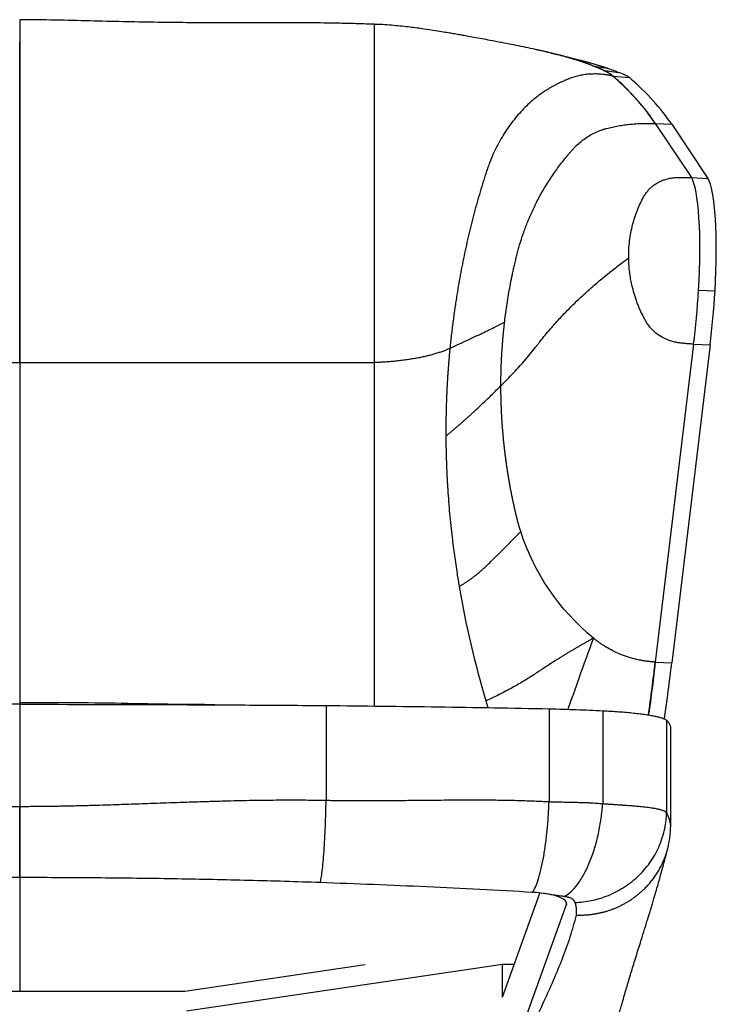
# Model space of a CAD drawing. Header units: millimetres. Extents: x 8 to 414, y 7 to 290.
# Tile 4 of 13: x 138 to 171, y 115 to 162. Entities that reach past the tile are written whole.
import ezdxf

# ---------------------------------------------------------------- set-up
doc = ezdxf.new("R2010")
doc.units = ezdxf.units.MM

msp = doc.modelspace()

# ---------------------------------------------------------------- linework, layer by layer
at = {"color": 7, "linetype": 'Continuous', "lineweight": 25}
for p, q in [((164.79, 160.507), (163.878, 160.74)), ((165.404, 160.251), (166.088, 160.13)), ((165.904, 160.04), (166.613, 159.932)), ((166.382, 159.747), (167.155, 159.687)), ((168.401, 157.475), (170.13, 154.88)), ((168.401, 157.475), (169.191, 157.439)), ((169.191, 157.439), (170.92, 154.844)), ((170.13, 154.88), (170.92, 154.844)), ((170.476, 149.485), (171.266, 149.448)), ((170.24, 146.889), (168.401, 131.631)), ((171.03, 146.852), (169.191, 131.594)), ((170.24, 146.889), (171.03, 146.852)), ((168.401, 131.631), (169.191, 131.594)), ((137.904, 129.603), (137.904, 124.705)), ((152.604, 129.544), (152.604, 124.998)), ((160.27, 129.767), (160.369, 129.444)), ((163.304, 129.387), (163.304, 124.933)), ((165.875, 129.297), (165.875, 124.836)), ((168.939, 128.838), (168.939, 124.403)), ((169.126, 128.53), (169.129, 123.717)), ((137.904, 121.269), (137.904, 115.834)), ((161.065, 115.541), (162.867, 120.543)), ((160.604, 110.195), (164.135, 119.997)), ((145.827, 115.834), (154.486, 117.117)), ((161.065, 117.117), (145.904, 114.87)), ((161.633, 117.117), (161.065, 117.117)), ((161.065, 115.541), (161.065, 117.117)), ((129.98, 115.834), (145.827, 115.834))]:
    msp.add_line(p, q, dxfattribs=at)
at = {"color": 8, "linetype": 'Continuous', "lineweight": 25}
for p, q in [((165.404, 160.251), (165.404, 160.251)), ((164.115, 120.14), (164.135, 119.997))]:
    msp.add_line(p, q, dxfattribs=at)
at = {"color": 7, "linetype": 'Continuous', "lineweight": 25, "flags": 128}
msp.add_lwpolyline([(164.135, 119.997), (164.144, 120.061), (164.124, 120.124), (164.077, 120.186), (164.002, 120.247), (163.9, 120.304), (163.774, 120.358), (163.625, 120.408), (163.454, 120.452)], dxfattribs=at)
at = {"color": 7, "linetype": 'Continuous', "lineweight": 25}
for centre, major_axis, ratio, start_param, end_param in [((152.176, 158.15), (16, 0), 0.237717, 0.835943, 0.854504), ((153.852, 158.591), (13.5, 0), 0.237717, 0.543965, 0.835943), ((153.852, 158.591), (14.3, 0), 0.208061, 0.543965, 0.700715), ((151.713, 158.283), (16, 0), 0.237717, 0.480177, 0.543965), ((160.582, 159.381), (6, 0), 0.237717, 0.259399, 0.480177), ((151.713, 158.283), (16.8, 0), 0.212474, 0.480177, 0.543965), ((74.077, 153.924), (95.5, 0), 0.237717, 0.15708, 0.259399), ((160.582, 159.381), (6.8, 0), 0.175353, 0.259399, 0.480177), ((74.077, 153.924), (96.3, 0), 0.233313, 0.15708, 0.259399), ((169.746, 149.99), (0.237, 5), 0.151132, 4.618397, 6.080908), ((170.536, 149.953), (0.237, 5), 0.151132, 4.618397, 6.080908), ((169.4, 150.229), (0.349, 7.366), 0.151132, 4.248943, 4.618397), ((170.191, 150.192), (0.349, 7.366), 0.151132, 4.248943, 4.618397), ((74.077, 151.26), (0, 125.479), 0.761083, 4.534781, 4.555309), ((74.077, 151.26), (0, 125.713), 0.766031, 4.533577, 4.555309)]:
    msp.add_ellipse(centre, major_axis=major_axis, ratio=ratio, start_param=start_param, end_param=end_param, dxfattribs=at)
for points, knots in [([(154.904, 162.238), (154.777, 162.242), (154.514, 162.252), (154.147, 162.263), (153.797, 162.273), (153.435, 162.281), (152.998, 162.291), (152.46, 162.299), (151.819, 162.306), (151.076, 162.311), (150.222, 162.313), (149.257, 162.313), (148.18, 162.31), (146.996, 162.309), (145.703, 162.316), (144.313, 162.332), (142.826, 162.359), (141.243, 162.4), (139.591, 162.446), (138.466, 162.454), (137.904, 162.459)], [0, 0, 0, 0, 0.022907, 0.047324, 0.066022, 0.0857, 0.111629, 0.143206, 0.18085, 0.224568, 0.274365, 0.331315, 0.39457, 0.46413, 0.539993, 0.622164, 0.709015, 0.801966, 0.901005, 1, 1, 1, 1]), ([(137.904, 162.449), (137.904, 162.439), (137.904, 162.414), (137.904, 162.291), (137.904, 162.118), (137.904, 161.918), (137.904, 161.68), (137.904, 161.489), (137.904, 161.393)], [0, 0, 0, 0, 0.134841, 0.354825, 0.516005, 0.677133, 0.837894, 1, 1, 1, 1]), ([(137.904, 162.449), (137.904, 162.439), (137.904, 162.414), (137.904, 162.291), (137.904, 162.118), (137.904, 161.918), (137.904, 161.68), (137.904, 161.489), (137.904, 161.393)], [0, 0, 0, 0, 0.134805, 0.354799, 0.515985, 0.677119, 0.837887, 1, 1, 1, 1]), ([(163.411, 160.856), (163.371, 160.866), (163.195, 160.909), (162.864, 160.983), (162.418, 161.08), (161.96, 161.175), (161.501, 161.268), (161.005, 161.365), (160.533, 161.454), (160.084, 161.538), (159.712, 161.606), (159.386, 161.665), (159.15, 161.707), (158.996, 161.735), (158.878, 161.755), (158.731, 161.781), (158.514, 161.818), (158.215, 161.868), (157.802, 161.935), (157.265, 162.017), (156.597, 162.106), (155.826, 162.185), (155.25, 162.229), (154.933, 162.236), (154.904, 162.236)], [0, 0, 0, 0, 0.015278, 0.068192, 0.126855, 0.185128, 0.241608, 0.298239, 0.365001, 0.409843, 0.456906, 0.495618, 0.524339, 0.539469, 0.549495, 0.564922, 0.589587, 0.623434, 0.666361, 0.729605, 0.805166, 0.892311, 0.990262, 1, 1, 1, 1]), ([(137.904, 161.393), (137.904, 161.342), (137.904, 161.29), (137.904, 161.186), (137.904, 161.133), (137.904, 160.975), (137.904, 160.868), (137.904, 160.542), (137.904, 160.318), (137.904, 159.631), (137.904, 159.149), (137.904, 158.133), (137.904, 157.6), (137.904, 156.478), (137.904, 155.89), (137.904, 154.651), (137.904, 154.001), (137.904, 152.632), (137.904, 151.912), (137.904, 150.39), (137.904, 149.589), (137.904, 147.884), (137.904, 146.982), (137.904, 146.014)], [0, 0, 0, 0, 0.015625, 0.015625, 0.03125, 0.03125, 0.0625, 0.0625, 0.125, 0.125, 0.25, 0.25, 0.375, 0.375, 0.5, 0.5, 0.625, 0.625, 0.75, 0.75, 0.875, 0.875, 1, 1, 1, 1]), ([(137.904, 146.014), (137.904, 146.067), (137.904, 146.172), (137.904, 146.329), (137.904, 146.486), (137.904, 146.643), (137.904, 146.799), (137.904, 146.955), (137.904, 147.11), (137.904, 147.264), (137.904, 147.589), (137.904, 148.082), (137.904, 148.729), (137.904, 149.362), (137.904, 149.972), (137.904, 150.569), (137.904, 151.33), (137.904, 152.252), (137.904, 153.644), (137.904, 155.265), (137.904, 157.041), (137.904, 158.648), (137.904, 159.865), (137.904, 160.652), (137.904, 161.028), (137.904, 161.215), (137.904, 161.319), (137.904, 161.371), (137.904, 161.393)], [0, 0, 0, 0, 0.008542, 0.017074, 0.025596, 0.034109, 0.042613, 0.051108, 0.059594, 0.068071, 0.076541, 0.113099, 0.149713, 0.184933, 0.220071, 0.254023, 0.288032, 0.353084, 0.418077, 0.541904, 0.66101, 0.776502, 0.889253, 0.944838, 0.972468, 0.986245, 0.993987, 1, 1, 1, 1]), ([(154.904, 161.393), (154.904, 161.377), (154.904, 161.342), (154.904, 161.287), (154.904, 161.228), (154.904, 161.163), (154.904, 161.066), (154.904, 160.941), (154.904, 160.767), (154.904, 160.574), (154.904, 160.358), (154.904, 159.991), (154.904, 159.456), (154.904, 158.473), (154.904, 157.143), (154.904, 155.565), (154.904, 154.066), (154.904, 152.68), (154.904, 151.524), (154.904, 150.632), (154.904, 150.023), (154.904, 149.407), (154.904, 148.892), (154.904, 148.481), (154.904, 148.178), (154.904, 147.874), (154.904, 147.568), (154.904, 147.26), (154.904, 146.951), (154.904, 146.64), (154.904, 146.328), (154.904, 146.119), (154.904, 146.014)], [0, 0, 0, 0, 0.004729, 0.009892, 0.015487, 0.021517, 0.027979, 0.042281, 0.05603, 0.075003, 0.093781, 0.112367, 0.169332, 0.226295, 0.344091, 0.461919, 0.546315, 0.630608, 0.715051, 0.749326, 0.783596, 0.817879, 0.852194, 0.868599, 0.885004, 0.901411, 0.917822, 0.934239, 0.950664, 0.967098, 0.983542, 1, 1, 1, 1]), ([(163.411, 160.854), (163.478, 160.839), (163.784, 160.769), (164.273, 160.634), (164.879, 160.449), (165.228, 160.317), (165.404, 160.251)], [0, 0, 0, 0, 0.084593, 0.386947, 0.692128, 1, 1, 1, 1]), ([(165.404, 160.251), (165.425, 160.243), (165.469, 160.226), (165.533, 160.2), (165.596, 160.174), (165.659, 160.148), (165.721, 160.121), (165.783, 160.094), (165.844, 160.067), (165.884, 160.049), (165.904, 160.04)], [0, 0, 0, 0, 0.122562, 0.245819, 0.369773, 0.494424, 0.619771, 0.745816, 0.872559, 1, 1, 1, 1]), ([(166.382, 159.747), (166.362, 159.752), (166.324, 159.761), (166.266, 159.773), (166.208, 159.785), (166.15, 159.795), (166.093, 159.805), (166.035, 159.814), (165.977, 159.822), (165.92, 159.829), (165.795, 159.842), (165.604, 159.855), (165.348, 159.853), (165.096, 159.833), (164.889, 159.801), (164.726, 159.767), (164.605, 159.736), (164.486, 159.702), (164.407, 159.675), (164.368, 159.661)], [0, 0, 0, 0, 0.027798, 0.055588, 0.083369, 0.111141, 0.138909, 0.166676, 0.194447, 0.222226, 0.250017, 0.375003, 0.500003, 0.624987, 0.749989, 0.812534, 0.875023, 0.937491, 1, 1, 1, 1]), ([(165.904, 160.04), (165.915, 160.035), (165.936, 160.025), (165.968, 160.01), (166, 159.994), (166.031, 159.979), (166.061, 159.963), (166.091, 159.946), (166.12, 159.93), (166.149, 159.913), (166.183, 159.893), (166.222, 159.868), (166.265, 159.839), (166.306, 159.809), (166.345, 159.778), (166.369, 159.758), (166.382, 159.747)], [0, 0, 0, 0, 0.05306, 0.106681, 0.160863, 0.215606, 0.270912, 0.326779, 0.383208, 0.4402, 0.497755, 0.593347, 0.691367, 0.791815, 0.894692, 1, 1, 1, 1]), ([(166.382, 159.747), (166.408, 159.723), (166.462, 159.675), (166.542, 159.602), (166.621, 159.528), (166.699, 159.455), (166.777, 159.381), (166.854, 159.306), (166.93, 159.231), (167.006, 159.156), (167.081, 159.08), (167.155, 159.004), (167.228, 158.928), (167.301, 158.851), (167.373, 158.773), (167.444, 158.695), (167.526, 158.603), (167.621, 158.496), (167.725, 158.373), (167.828, 158.249), (167.929, 158.124), (168.028, 157.997), (168.125, 157.868), (168.219, 157.739), (168.312, 157.608), (168.371, 157.52), (168.401, 157.475)], [0, 0, 0, 0, 0.032138, 0.064441, 0.096908, 0.129541, 0.162338, 0.195301, 0.228428, 0.261721, 0.295178, 0.3288, 0.362588, 0.39654, 0.430657, 0.464939, 0.499386, 0.552673, 0.606544, 0.660999, 0.716039, 0.771662, 0.82787, 0.884663, 0.942039, 1, 1, 1, 1]), ([(164.368, 159.661), (164.347, 159.654), (164.304, 159.638), (164.24, 159.614), (164.177, 159.59), (164.114, 159.564), (164.051, 159.538), (163.988, 159.511), (163.926, 159.484), (163.864, 159.455), (163.803, 159.426), (163.742, 159.396), (163.681, 159.366), (163.62, 159.335), (163.56, 159.303), (163.5, 159.27), (163.441, 159.237), (163.381, 159.202), (163.322, 159.168), (163.264, 159.132), (163.206, 159.096), (163.148, 159.059), (163.09, 159.021), (162.947, 158.924), (162.723, 158.761), (162.427, 158.516), (162.144, 158.251), (161.874, 157.967), (161.618, 157.663), (161.296, 157.234), (160.931, 156.654), (160.651, 156.084), (160.485, 155.686), (160.422, 155.524), (160.377, 155.402), (160.343, 155.307), (160.305, 155.196), (160.277, 155.112), (160.263, 155.069)], [0, 0, 0, 0, 0.0114008, 0.0227891, 0.0341695, 0.0455439, 0.0569122, 0.0682746, 0.0796318, 0.090985, 0.1023356, 0.1136847, 0.1250329, 0.1363807, 0.147729, 0.1590787, 0.1704307, 0.181786, 0.1931453, 0.2045097, 0.2158798, 0.2272566, 0.2386407, 0.2500331, 0.3125348, 0.3750379, 0.4375406, 0.5000428, 0.5625455, 0.6250476, 0.7500163, 0.8749851, 0.9062329, 0.937492, 0.9499932, 0.9624953, 0.9808383, 1, 1, 1, 1]), ([(161.17, 147.937), (161.173, 147.962), (161.179, 148.011), (161.219, 148.345), (161.302, 148.937), (161.426, 149.65), (161.526, 150.155), (161.591, 150.456), (161.644, 150.693), (161.698, 150.929), (161.757, 151.17), (161.82, 151.408), (161.918, 151.752), (162.059, 152.188), (162.262, 152.729), (162.498, 153.277), (162.87, 154.032), (163.307, 154.765), (163.743, 155.378), (164.003, 155.716), (164.169, 155.918), (164.303, 156.077), (164.403, 156.193), (164.504, 156.306), (164.646, 156.452), (164.838, 156.625), (165.088, 156.808), (165.355, 156.967), (165.588, 157.077), (165.778, 157.152), (165.92, 157.2), (166.062, 157.241), (166.249, 157.287), (166.482, 157.337), (166.76, 157.386), (167.037, 157.425), (167.272, 157.45), (167.468, 157.465), (167.622, 157.475), (167.778, 157.481), (167.933, 157.484), (168.089, 157.484), (168.245, 157.482), (168.349, 157.477), (168.401, 157.475)], [0, 0, 0, 0, 0.005601, 0.011203, 0.075638, 0.140211, 0.174428, 0.191772, 0.209746, 0.22941, 0.246405, 0.265844, 0.285086, 0.327218, 0.369503, 0.415986, 0.462506, 0.560291, 0.609074, 0.632986, 0.65671, 0.668362, 0.679897, 0.691317, 0.702788, 0.725975, 0.749298, 0.772311, 0.795331, 0.806491, 0.817592, 0.828458, 0.839133, 0.859875, 0.880739, 0.900954, 0.921115, 0.932385, 0.943647, 0.954906, 0.966166, 0.977433, 0.988709, 1, 1, 1, 1]), ([(160.263, 155.069), (160.251, 155.031), (160.225, 154.949), (160.172, 154.784), (160.082, 154.491), (159.907, 153.908), (159.674, 153.065), (159.42, 152.037), (159.192, 150.995), (158.99, 149.938), (158.857, 149.123), (158.773, 148.558), (158.73, 148.249), (158.689, 147.939), (158.65, 147.628), (158.613, 147.317), (158.579, 147.005), (158.558, 146.796), (158.547, 146.692)], [0, 0, 0, 0, 0.0144472, 0.0312507, 0.0625014, 0.1250023, 0.2500008, 0.3749988, 0.4999978, 0.624997, 0.7499948, 0.7858138, 0.8215949, 0.8573402, 0.8930511, 0.9287305, 0.964379, 1, 1, 1, 1]), ([(167.123, 151.026), (167.119, 151.298), (167.148, 151.844), (167.298, 152.625), (167.495, 153.218), (167.683, 153.651), (167.785, 153.853), (167.873, 154.015), (167.946, 154.129), (168.062, 154.274), (168.186, 154.398), (168.316, 154.506), (168.454, 154.601), (168.601, 154.682), (168.757, 154.752), (168.869, 154.79), (168.966, 154.817), (169.042, 154.837), (169.156, 154.859), (169.274, 154.874), (169.357, 154.881), (169.458, 154.885), (169.574, 154.888), (169.755, 154.89), (169.941, 154.888), (170.067, 154.883), (170.13, 154.88)], [0, 0, 0, 0, 0.115861, 0.231723, 0.347584, 0.405515, 0.463445, 0.463445, 0.501925, 0.540404, 0.578884, 0.617364, 0.655843, 0.694323, 0.732802, 0.771282, 0.771282, 0.796382, 0.821482, 0.846582, 0.871682, 0.871682, 0.903761, 0.935841, 0.96792, 1, 1, 1, 1]), ([(160.993, 144.896), (161.065, 144.966), (161.351, 145.248), (161.894, 145.819), (162.371, 146.377), (162.67, 146.756), (162.735, 146.84), (162.794, 146.917), (162.871, 147.017), (163.03, 147.217), (163.321, 147.571), (163.71, 148.014), (164.261, 148.595), (164.829, 149.148), (165.591, 149.83), (166.279, 150.394), (166.847, 150.825), (167.068, 150.986), (167.123, 151.026)], [0, 0, 0, 0, 0.034462, 0.137847, 0.275694, 0.299325, 0.315079, 0.315079, 0.335145, 0.361899, 0.40872, 0.502362, 0.572593, 0.689645, 0.773922, 0.914385, 0.978596, 1, 1, 1, 1]), ([(170.24, 146.889), (170.208, 146.89), (170.145, 146.893), (170.02, 146.901), (169.863, 146.914), (169.706, 146.93), (169.581, 146.945), (169.482, 146.958), (169.38, 146.975), (169.275, 146.998), (169.172, 147.027), (169.003, 147.082), (168.816, 147.165), (168.618, 147.281), (168.467, 147.388), (168.326, 147.508), (168.153, 147.683), (168.024, 147.855), (167.93, 148.012), (167.871, 148.12), (167.814, 148.233), (167.758, 148.351), (167.713, 148.446), (167.67, 148.541), (167.616, 148.669), (167.551, 148.829), (167.456, 149.088), (167.353, 149.416), (167.263, 149.781), (167.2, 150.116), (167.166, 150.368), (167.145, 150.57), (167.134, 150.722), (167.126, 150.874), (167.124, 150.976), (167.123, 151.026)], [0, 0, 0, 0, 0.016044, 0.03154, 0.06305, 0.094562, 0.110329, 0.126104, 0.144047, 0.161882, 0.179571, 0.197291, 0.24992, 0.280521, 0.311106, 0.341846, 0.372476, 0.434474, 0.450182, 0.465962, 0.49749, 0.515474, 0.533464, 0.551722, 0.56939, 0.605068, 0.641139, 0.71284, 0.784442, 0.838214, 0.892039, 0.919018, 0.945995, 0.972984, 1, 1, 1, 1]), ([(158.547, 146.692), (158.598, 146.716), (158.701, 146.762), (158.854, 146.833), (159.007, 146.903), (159.159, 146.973), (159.311, 147.044), (159.463, 147.115), (159.652, 147.204), (159.833, 147.29), (160.072, 147.403), (160.332, 147.528), (160.634, 147.674), (160.914, 147.811), (161.084, 147.895), (161.17, 147.937)], [0, 0, 0, 0, 0.0571664, 0.1142153, 0.1712067, 0.2282993, 0.2855908, 0.3430014, 0.4004548, 0.4999959, 0.5498132, 0.6738062, 0.7993509, 0.8996107, 1, 1, 1, 1]), ([(160.993, 144.896), (160.993, 144.952), (160.994, 145.063), (160.995, 145.23), (160.998, 145.397), (161.001, 145.564), (161.006, 145.731), (161.012, 145.899), (161.019, 146.066), (161.027, 146.234), (161.036, 146.402), (161.046, 146.571), (161.058, 146.74), (161.07, 146.909), (161.084, 147.079), (161.099, 147.249), (161.115, 147.42), (161.132, 147.592), (161.15, 147.764), (161.163, 147.879), (161.17, 147.937)], [0, 0, 0, 0, 0.054639, 0.109293, 0.16398, 0.218716, 0.273518, 0.328403, 0.383386, 0.438486, 0.493718, 0.549101, 0.604655, 0.660398, 0.716353, 0.772539, 0.828976, 0.885685, 0.942686, 1, 1, 1, 1]), ([(154.904, 146.014), (154.931, 146.015), (154.984, 146.017), (155.064, 146.021), (155.143, 146.024), (155.222, 146.029), (155.3, 146.033), (155.377, 146.038), (155.52, 146.048), (155.724, 146.064), (155.988, 146.089), (156.246, 146.119), (156.498, 146.153), (156.743, 146.19), (156.98, 146.232), (157.21, 146.277), (157.431, 146.326), (157.642, 146.379), (157.811, 146.426), (157.941, 146.465), (158.036, 146.495), (158.128, 146.526), (158.217, 146.558), (158.304, 146.59), (158.388, 146.623), (158.469, 146.657), (158.521, 146.68), (158.547, 146.692)], [0, 0, 0, 0, 0.0180013, 0.03595, 0.0538485, 0.0716995, 0.0895064, 0.1072728, 0.1250028, 0.1875148, 0.2499997, 0.3124959, 0.3749967, 0.4374791, 0.4999937, 0.562504, 0.6249906, 0.6874846, 0.7499878, 0.7812884, 0.8125395, 0.8437585, 0.8749632, 0.9061715, 0.9374015, 0.9686716, 1, 1, 1, 1]), ([(158.547, 146.692), (158.54, 146.621), (158.526, 146.48), (158.507, 146.267), (158.489, 146.055), (158.472, 145.842), (158.456, 145.63), (158.441, 145.418), (158.427, 145.207), (158.415, 144.995), (158.403, 144.784), (158.393, 144.573), (158.384, 144.362), (158.376, 144.151), (158.369, 143.94), (158.363, 143.73), (158.359, 143.519), (158.355, 143.309), (158.352, 143.099), (158.351, 142.889), (158.35, 142.68), (158.351, 142.54), (158.351, 142.47)], [0, 0, 0, 0, 0.051219, 0.1023, 0.153238, 0.204036, 0.254697, 0.305223, 0.355617, 0.405881, 0.456018, 0.506032, 0.555925, 0.6057, 0.655359, 0.704907, 0.754345, 0.803677, 0.852906, 0.902034, 0.951065, 1, 1, 1, 1]), ([(120.904, 146.014), (121.32, 146.014), (122.152, 146.014), (123.548, 146.014), (126.164, 146.014), (130.035, 146.014), (134.084, 146.014), (136.71, 146.014), (137.666, 146.014), (137.904, 146.014)], [0, 0, 0, 0, 0.075052, 0.150002, 0.250003, 0.541658, 0.833312, 0.958309, 1, 1, 1, 1]), ([(137.904, 146.014), (137.993, 146.014), (138.173, 146.014), (138.441, 146.014), (138.71, 146.014), (138.979, 146.014), (139.247, 146.014), (139.516, 146.014), (139.784, 146.014), (140.053, 146.014), (140.321, 146.014), (140.59, 146.014), (140.858, 146.014), (141.126, 146.014), (141.394, 146.014), (141.663, 146.014), (141.931, 146.014), (142.467, 146.014), (143.271, 146.014), (144.341, 146.014), (145.41, 146.014), (146.832, 146.014), (148.604, 146.014), (150.296, 146.014), (151.559, 146.014), (152.287, 146.014), (152.902, 146.014), (153.403, 146.014), (153.904, 146.014), (154.405, 146.014), (154.737, 146.014), (154.904, 146.014)], [0, 0, 0, 0, 0.015636, 0.031269, 0.0469, 0.062529, 0.078156, 0.093782, 0.109406, 0.125029, 0.140651, 0.156272, 0.171893, 0.187515, 0.203136, 0.218758, 0.23438, 0.250004, 0.312513, 0.375006, 0.437497, 0.500005, 0.625014, 0.749997, 0.799996, 0.849998, 0.879968, 0.909951, 0.939949, 0.969965, 1, 1, 1, 1]), ([(137.904, 146.014), (137.904, 144.024), (137.904, 140.043), (137.904, 135.681), (137.904, 132.968), (137.904, 131.899), (137.904, 130.811), (137.904, 130.08), (137.904, 129.72)], [0, 0, 0, 0, 0.370131, 0.740595, 0.805856, 0.871131, 0.936453, 1, 1, 1, 1]), ([(137.904, 146.014), (137.904, 144.024), (137.904, 140.043), (137.904, 135.681), (137.904, 132.968), (137.904, 131.899), (137.904, 130.811), (137.904, 130.08), (137.904, 129.72)], [0, 0, 0, 0, 0.370131, 0.740595, 0.805856, 0.871131, 0.936453, 1, 1, 1, 1]), ([(158.351, 142.47), (158.394, 142.506), (158.48, 142.577), (158.608, 142.685), (158.735, 142.794), (158.862, 142.902), (158.988, 143.011), (159.112, 143.12), (159.236, 143.229), (159.359, 143.338), (159.482, 143.448), (159.603, 143.558), (159.794, 143.732), (160.052, 143.972), (160.337, 144.244), (160.582, 144.483), (160.789, 144.689), (160.925, 144.827), (160.993, 144.896)], [0, 0, 0, 0, 0.045455, 0.090909, 0.136364, 0.181819, 0.227273, 0.272728, 0.318182, 0.363637, 0.409092, 0.454546, 0.500001, 0.625001, 0.75, 0.833334, 0.916666, 1, 1, 1, 1]), ([(161.942, 137.903), (161.932, 137.933), (161.913, 137.994), (161.886, 138.085), (161.859, 138.176), (161.833, 138.267), (161.808, 138.358), (161.784, 138.45), (161.76, 138.542), (161.738, 138.635), (161.716, 138.727), (161.694, 138.82), (161.673, 138.912), (161.652, 139.005), (161.631, 139.097), (161.611, 139.19), (161.591, 139.283), (161.571, 139.375), (161.552, 139.468), (161.533, 139.561), (161.514, 139.654), (161.495, 139.747), (161.477, 139.84), (161.46, 139.933), (161.442, 140.026), (161.425, 140.119), (161.408, 140.212), (161.392, 140.305), (161.376, 140.399), (161.36, 140.492), (161.345, 140.585), (161.33, 140.678), (161.315, 140.772), (161.301, 140.865), (161.286, 140.958), (161.273, 141.052), (161.259, 141.145), (161.246, 141.239), (161.233, 141.332), (161.221, 141.426), (161.209, 141.519), (161.197, 141.613), (161.186, 141.706), (161.174, 141.8), (161.164, 141.894), (161.153, 141.987), (161.143, 142.081), (161.133, 142.175), (161.124, 142.268), (161.115, 142.362), (161.106, 142.456), (161.097, 142.55), (161.089, 142.643), (161.081, 142.737), (161.074, 142.831), (161.067, 142.925), (161.06, 143.019), (161.053, 143.112), (161.047, 143.206), (161.041, 143.3), (161.036, 143.394), (161.031, 143.488), (161.026, 143.582), (161.021, 143.676), (161.017, 143.769), (161.013, 143.863), (161.01, 143.957), (161.007, 144.051), (161.004, 144.145), (161.001, 144.239), (160.999, 144.333), (160.997, 144.427), (160.996, 144.521), (160.995, 144.614), (160.994, 144.708), (160.993, 144.802), (160.993, 144.865), (160.993, 144.896)], [0, 0, 0, 0, 0.013281, 0.026571, 0.039869, 0.053175, 0.06649, 0.079815, 0.093149, 0.106493, 0.119843, 0.133192, 0.146539, 0.159886, 0.173231, 0.186575, 0.199918, 0.21326, 0.226601, 0.23994, 0.253279, 0.266618, 0.279955, 0.293291, 0.306627, 0.319962, 0.333296, 0.34663, 0.359963, 0.373295, 0.386627, 0.399959, 0.41329, 0.42662, 0.439951, 0.45328, 0.46661, 0.479939, 0.493268, 0.506597, 0.519926, 0.533255, 0.546584, 0.559912, 0.573241, 0.586569, 0.599898, 0.613227, 0.626556, 0.639886, 0.653215, 0.666545, 0.679875, 0.693206, 0.706537, 0.719868, 0.7332, 0.746532, 0.759865, 0.773199, 0.786533, 0.799868, 0.813204, 0.82654, 0.839877, 0.853215, 0.866554, 0.879894, 0.893234, 0.906576, 0.919919, 0.933263, 0.946608, 0.959954, 0.973301, 0.98665, 1, 1, 1, 1]), ([(158.351, 142.47), (158.351, 142.409), (158.352, 142.289), (158.354, 142.107), (158.357, 141.925), (158.361, 141.743), (158.365, 141.561), (158.371, 141.379), (158.377, 141.197), (158.383, 141.014), (158.391, 140.832), (158.399, 140.649), (158.408, 140.466), (158.418, 140.283), (158.429, 140.1), (158.461, 139.595), (158.525, 138.766), (158.636, 137.707), (158.758, 136.744), (158.858, 136.062), (158.937, 135.567), (158.972, 135.361), (158.989, 135.258)], [0, 0, 0, 0, 0.025441, 0.050882, 0.076324, 0.101765, 0.127206, 0.152648, 0.178089, 0.203531, 0.228972, 0.254414, 0.279856, 0.305297, 0.330739, 0.356181, 0.515752, 0.675326, 0.795011, 0.914699, 0.957349, 1, 1, 1, 1]), ([(160.111, 136.079), (160.157, 136.121), (160.249, 136.207), (160.385, 136.336), (160.521, 136.465), (160.655, 136.594), (160.788, 136.724), (160.921, 136.854), (161.052, 136.984), (161.182, 137.115), (161.312, 137.245), (161.44, 137.376), (161.567, 137.508), (161.693, 137.639), (161.818, 137.771), (161.901, 137.859), (161.942, 137.903)], [0, 0, 0, 0, 0.0714286, 0.1428571, 0.2142857, 0.2857143, 0.3571428, 0.4285714, 0.5, 0.5714285, 0.6428571, 0.7142857, 0.7857142, 0.8571428, 0.9285714, 1, 1, 1, 1]), ([(158.989, 135.258), (159.011, 135.27), (159.053, 135.296), (159.116, 135.334), (159.179, 135.372), (159.24, 135.411), (159.301, 135.451), (159.361, 135.49), (159.42, 135.53), (159.478, 135.571), (159.536, 135.611), (159.621, 135.673), (159.731, 135.756), (159.849, 135.85), (159.948, 135.933), (160.031, 136.005), (160.084, 136.054), (160.111, 136.079)], [0, 0, 0, 0, 0.049999, 0.100001, 0.150002, 0.200001, 0.250002, 0.300003, 0.350003, 0.400004, 0.450004, 0.500005, 0.625002, 0.75, 0.833333, 0.916667, 1, 1, 1, 1]), ([(165.434, 132.778), (165.387, 132.752), (165.295, 132.701), (165.156, 132.623), (165.018, 132.545), (164.881, 132.467), (164.744, 132.388), (164.608, 132.309), (164.473, 132.229), (164.34, 132.15), (164.207, 132.07), (164.075, 131.99), (163.945, 131.91), (163.815, 131.829), (163.612, 131.702), (163.338, 131.528), (163.073, 131.355), (162.887, 131.23), (162.734, 131.127), (162.538, 130.995), (162.187, 130.772), (161.711, 130.489), (161.187, 130.208), (160.738, 129.984), (160.48, 129.862), (160.322, 129.791), (160.287, 129.775), (160.27, 129.767)], [0, 0, 0, 0, 0.026136, 0.052313, 0.078551, 0.104838, 0.131144, 0.157428, 0.183655, 0.2098, 0.235866, 0.261886, 0.287896, 0.313899, 0.339893, 0.410439, 0.480658, 0.504107, 0.527554, 0.577424, 0.627463, 0.741244, 0.856107, 0.91883, 0.981852, 0.990923, 1, 1, 1, 1]), ([(165.434, 132.778), (165.197, 132.138), (164.784, 131.018), (164.381, 129.86), (164.208, 129.363)], [0, 0, 0, 0, 0.57132, 1, 1, 1, 1]), ([(168.401, 131.631), (168.378, 131.632), (168.334, 131.634), (168.267, 131.639), (168.2, 131.644), (168.133, 131.65), (168.066, 131.658), (167.999, 131.666), (167.932, 131.675), (167.866, 131.685), (167.799, 131.696), (167.733, 131.707), (167.667, 131.72), (167.491, 131.756), (167.209, 131.828), (166.826, 131.958), (166.455, 132.119), (166.177, 132.267), (165.984, 132.383), (165.87, 132.456), (165.757, 132.532), (165.647, 132.611), (165.539, 132.693), (165.469, 132.749), (165.434, 132.778)], [0, 0, 0, 0, 0.020951, 0.041882, 0.062797, 0.083699, 0.104592, 0.125479, 0.146366, 0.167258, 0.188158, 0.209071, 0.23, 0.250949, 0.375491, 0.500051, 0.624594, 0.74913, 0.790991, 0.832788, 0.874554, 0.916322, 0.958126, 1, 1, 1, 1]), ([(168.401, 131.631), (168.308, 130.862), (168.205, 130.015), (168.084, 129.17), (168.073, 129.092)], [0, 0, 0, 0, 0.908004, 1, 1, 1, 1]), ([(137.904, 129.603), (135.45, 129.603), (132.998, 129.598), (129.323, 129.583), (128.099, 129.577), (125.651, 129.562), (124.427, 129.554), (123.204, 129.544)], [0, 0, 0, 0, 0.5, 0.5, 0.75, 0.75, 1, 1, 1, 1]), ([(137.904, 129.667), (137.904, 129.681), (137.904, 129.709), (137.904, 129.638), (137.904, 129.603)], [0, 0, 0, 0, 0.496054, 1, 1, 1, 1]), ([(137.904, 129.667), (137.904, 129.681), (137.904, 129.709), (137.904, 129.638), (137.904, 129.603)], [0, 0, 0, 0, 0.496054, 1, 1, 1, 1]), ([(147.261, 129.582), (146.61, 129.587), (145.114, 129.6), (142.776, 129.647), (140.31, 129.684), (138.684, 129.672), (137.904, 129.666)], [0, 0, 0, 0, 0.20885, 0.479488, 0.750075, 1, 1, 1, 1]), ([(137.904, 129.603), (140.357, 129.603), (142.809, 129.598), (146.484, 129.583), (147.709, 129.577), (150.157, 129.562), (151.381, 129.554), (152.604, 129.544)], [0, 0, 0, 0, 0.5, 0.5, 0.75, 0.75, 1, 1, 1, 1]), ([(152.604, 129.544), (153.503, 129.536), (154.401, 129.528), (156.191, 129.507), (157.085, 129.496), (158.868, 129.47), (159.758, 129.455), (161.534, 129.423), (162.42, 129.406), (163.304, 129.387)], [0, 0, 0, 0, 0.25, 0.25, 0.5, 0.5, 0.75, 0.75, 1, 1, 1, 1]), ([(163.304, 129.387), (163.751, 129.378), (164.188, 129.366), (165.045, 129.335), (165.465, 129.317), (165.875, 129.297)], [0, 0, 0, 0, 0.5, 0.5, 1, 1, 1, 1]), ([(165.875, 129.297), (166.009, 129.289), (166.278, 129.275), (166.66, 129.249), (167.025, 129.219), (167.364, 129.186), (167.672, 129.151), (167.952, 129.113), (168.202, 129.072), (168.422, 129.029), (168.608, 128.984), (168.758, 128.937), (168.874, 128.888), (168.918, 128.855), (168.939, 128.838)], [0, 0, 0, 0, 0.081136, 0.162272, 0.2458, 0.329329, 0.410449, 0.491569, 0.574969, 0.658369, 0.742546, 0.826725, 0.913362, 1, 1, 1, 1]), ([(168.939, 128.838), (168.988, 128.787), (169.085, 128.685), (169.112, 128.582), (169.126, 128.53)], [0, 0, 0, 0, 0.4994399, 1, 1, 1, 1]), ([(123.204, 124.998), (125.649, 125.049), (128.099, 124.975), (131.775, 124.846), (133.001, 124.8), (134.84, 124.747), (135.452, 124.732), (136.372, 124.716), (136.678, 124.712), (137.291, 124.707), (137.597, 124.705), (137.904, 124.705)], [0, 0, 0, 0, 0.5, 0.5, 0.75, 0.75, 0.875, 0.875, 0.9375, 0.9375, 1, 1, 1, 1]), ([(137.904, 124.705), (138, 124.705), (138.193, 124.706), (138.484, 124.707), (138.779, 124.71), (139.077, 124.713), (139.379, 124.717), (139.684, 124.721), (139.992, 124.727), (140.303, 124.733), (140.618, 124.74), (140.936, 124.747), (141.257, 124.756), (141.673, 124.767), (142.253, 124.785), (143.066, 124.813), (144.091, 124.848), (145.141, 124.885), (146.121, 124.919), (146.933, 124.945), (147.668, 124.966), (148.326, 124.983), (148.929, 124.995), (149.498, 125.005), (150.053, 125.011), (150.593, 125.014), (151.117, 125.015), (151.627, 125.012), (152.12, 125.007), (152.444, 125.001), (152.604, 124.998)], [0, 0, 0, 0, 0.019572, 0.039371, 0.059397, 0.07965, 0.100129, 0.120836, 0.14177, 0.162932, 0.184321, 0.205937, 0.227782, 0.249854, 0.290715, 0.34601, 0.415741, 0.499908, 0.560375, 0.615619, 0.66564, 0.710438, 0.750014, 0.788846, 0.826636, 0.863386, 0.899097, 0.933768, 0.967402, 1, 1, 1, 1]), ([(152.324, 121.045), (152.34, 121.103), (152.356, 121.178), (152.388, 121.364), (152.404, 121.474), (152.435, 121.73), (152.451, 121.876), (152.481, 122.196), (152.495, 122.371), (152.521, 122.744), (152.533, 122.941), (152.555, 123.347), (152.564, 123.556), (152.58, 123.976), (152.587, 124.186), (152.597, 124.6), (152.601, 124.803), (152.604, 124.998)], [0, 0, 0, 0, 0.125, 0.125, 0.25, 0.25, 0.375, 0.375, 0.5, 0.5, 0.625, 0.625, 0.75, 0.75, 0.875, 0.875, 1, 1, 1, 1]), ([(152.604, 124.998), (152.676, 124.997), (152.822, 124.994), (153.043, 124.99), (153.27, 124.987), (153.503, 124.985), (153.742, 124.983), (153.986, 124.982), (154.237, 124.981), (154.492, 124.981), (154.754, 124.981), (155.021, 124.982), (155.328, 124.983), (155.737, 124.987), (156.311, 124.993), (157.078, 125), (157.866, 125.008), (158.593, 125.014), (159.178, 125.016), (159.712, 125.017), (160.196, 125.016), (160.639, 125.013), (161.055, 125.007), (161.456, 125), (161.847, 124.99), (162.227, 124.979), (162.595, 124.966), (162.953, 124.951), (163.188, 124.939), (163.304, 124.933)], [0, 0, 0, 0, 0.0200214, 0.0405784, 0.0616713, 0.0833002, 0.1054654, 0.1281671, 0.1514055, 0.1751807, 0.1994929, 0.2243423, 0.2497289, 0.2850693, 0.3385199, 0.4100827, 0.4997606, 0.5591503, 0.6138583, 0.6638845, 0.7092289, 0.7498915, 0.7885992, 0.8263126, 0.8630328, 0.8987605, 0.9334969, 0.967243, 1, 1, 1, 1]), ([(162.51, 120.576), (162.554, 120.639), (162.599, 120.722), (162.691, 120.926), (162.736, 121.047), (162.826, 121.329), (162.871, 121.489), (162.955, 121.842), (162.995, 122.035), (163.07, 122.446), (163.104, 122.663), (163.165, 123.111), (163.192, 123.341), (163.238, 123.804), (163.257, 124.037), (163.286, 124.493), (163.297, 124.717), (163.304, 124.933)], [0, 0, 0, 0, 0.125, 0.125, 0.25, 0.25, 0.375, 0.375, 0.5, 0.5, 0.625, 0.625, 0.75, 0.75, 0.875, 0.875, 1, 1, 1, 1]), ([(163.304, 124.933), (163.33, 124.932), (163.386, 124.929), (163.477, 124.927), (163.579, 124.924), (163.694, 124.921), (163.819, 124.918), (163.957, 124.915), (164.106, 124.912), (164.266, 124.909), (164.438, 124.905), (164.631, 124.901), (164.837, 124.896), (165.046, 124.889), (165.241, 124.881), (165.42, 124.871), (165.585, 124.861), (165.735, 124.85), (165.83, 124.841), (165.875, 124.836)], [0, 0, 0, 0, 0.02947, 0.063487, 0.102052, 0.145168, 0.192836, 0.24506, 0.301842, 0.363185, 0.429093, 0.499568, 0.587289, 0.669601, 0.746502, 0.817991, 0.884069, 0.944738, 1, 1, 1, 1]), ([(164.036, 120.377), (164.137, 120.432), (164.241, 120.507), (164.452, 120.699), (164.558, 120.817), (164.768, 121.095), (164.871, 121.255), (165.068, 121.612), (165.162, 121.81), (165.336, 122.232), (165.417, 122.458), (165.559, 122.924), (165.622, 123.166), (165.727, 123.651), (165.77, 123.895), (165.836, 124.374), (165.86, 124.61), (165.875, 124.836)], [0, 0, 0, 0, 0.125, 0.125, 0.25, 0.25, 0.375, 0.375, 0.5, 0.5, 0.625, 0.625, 0.75, 0.75, 0.875, 0.875, 1, 1, 1, 1]), ([(165.875, 124.836), (165.898, 124.835), (165.943, 124.832), (166.012, 124.827), (166.082, 124.822), (166.152, 124.818), (166.223, 124.813), (166.295, 124.808), (166.367, 124.803), (166.44, 124.799), (166.513, 124.794), (166.587, 124.789), (166.662, 124.783), (166.736, 124.778), (166.811, 124.773), (166.887, 124.768), (166.962, 124.762), (167.066, 124.755), (167.219, 124.743), (167.439, 124.726), (167.709, 124.701), (167.945, 124.675), (168.13, 124.652), (168.258, 124.633), (168.372, 124.613), (168.473, 124.594), (168.56, 124.574), (168.637, 124.554), (168.702, 124.535), (168.758, 124.515), (168.805, 124.496), (168.844, 124.477), (168.877, 124.458), (168.903, 124.439), (168.924, 124.421), (168.934, 124.409), (168.939, 124.403)], [0, 0, 0, 0, 0.013554, 0.027378, 0.041474, 0.055841, 0.07048, 0.085391, 0.100575, 0.116031, 0.131761, 0.147765, 0.164043, 0.180595, 0.197422, 0.214525, 0.231903, 0.249558, 0.287368, 0.342477, 0.41495, 0.504866, 0.551918, 0.597195, 0.640689, 0.682394, 0.722304, 0.760413, 0.796716, 0.831209, 0.863889, 0.894752, 0.923796, 0.951019, 0.976421, 1, 1, 1, 1]), ([(137.904, 124.705), (137.904, 124.534), (137.904, 124.356), (137.904, 123.993), (137.904, 123.808), (137.904, 123.44), (137.904, 123.257), (137.904, 122.902), (137.904, 122.731), (137.904, 122.408), (137.904, 122.256), (137.904, 121.981), (137.904, 121.857), (137.904, 121.64), (137.904, 121.547), (137.904, 121.393), (137.904, 121.332), (137.904, 121.286)], [0, 0, 0, 0, 0.125, 0.125, 0.25, 0.25, 0.375, 0.375, 0.5, 0.5, 0.625, 0.625, 0.75, 0.75, 0.875, 0.875, 1, 1, 1, 1]), ([(137.904, 121.286), (137.904, 121.292), (137.904, 121.303), (137.904, 121.32), (137.904, 121.339), (137.904, 121.358), (137.904, 121.378), (137.904, 121.4), (137.904, 121.422), (137.904, 121.446), (137.904, 121.47), (137.904, 121.496), (137.904, 121.522), (137.904, 121.549), (137.904, 121.578), (137.904, 121.607), (137.904, 121.637), (137.904, 121.669), (137.904, 121.701), (137.904, 121.734), (137.904, 121.811), (137.904, 121.939), (137.904, 122.131), (137.904, 122.341), (137.904, 122.567), (137.904, 122.806), (137.904, 123.057), (137.904, 123.318), (137.904, 123.534), (137.904, 123.699), (137.904, 123.81), (137.904, 123.921), (137.904, 124.032), (137.904, 124.143), (137.904, 124.255), (137.904, 124.367), (137.904, 124.48), (137.904, 124.592), (137.904, 124.667), (137.904, 124.705)], [0, 0, 0, 0, 0.013276, 0.026514, 0.039718, 0.052893, 0.066042, 0.07917, 0.092283, 0.105384, 0.118477, 0.131569, 0.144662, 0.157763, 0.170874, 0.184001, 0.197149, 0.210321, 0.223523, 0.236758, 0.250031, 0.312747, 0.374983, 0.437227, 0.499965, 0.562676, 0.624908, 0.687147, 0.74988, 0.775071, 0.800139, 0.825116, 0.850031, 0.874918, 0.899806, 0.924727, 0.949712, 0.974793, 1, 1, 1, 1]), ([(164.548, 120.094), (164.804, 120.101), (165.07, 120.131), (165.608, 120.242), (165.881, 120.324), (166.416, 120.543), (166.678, 120.68), (167.176, 121.005), (167.412, 121.194), (167.839, 121.613), (168.031, 121.843), (168.361, 122.33), (168.499, 122.586), (168.718, 123.108), (168.799, 123.373), (168.907, 123.896), (168.935, 124.154), (168.939, 124.403)], [0, 0, 0, 0, 0.125, 0.125, 0.25, 0.25, 0.375, 0.375, 0.5, 0.5, 0.625, 0.625, 0.75, 0.75, 0.875, 0.875, 1, 1, 1, 1]), ([(168.939, 124.403), (168.944, 124.392), (168.954, 124.371), (168.968, 124.339), (168.982, 124.306), (168.996, 124.272), (169.01, 124.237), (169.024, 124.202), (169.038, 124.165), (169.051, 124.127), (169.064, 124.089), (169.08, 124.034), (169.097, 123.968), (169.111, 123.895), (169.12, 123.834), (169.125, 123.784), (169.128, 123.747), (169.129, 123.726), (169.129, 123.717)], [0, 0, 0, 0, 0.039957, 0.082138, 0.126546, 0.173182, 0.222046, 0.27314, 0.326464, 0.382019, 0.439806, 0.499826, 0.629645, 0.740884, 0.833539, 0.907611, 0.963098, 1, 1, 1, 1]), ([(164.617, 119.491), (164.638, 119.491), (164.682, 119.489), (164.748, 119.488), (164.814, 119.488), (164.881, 119.489), (164.949, 119.491), (165.017, 119.494), (165.085, 119.499), (165.154, 119.504), (165.224, 119.51), (165.293, 119.518), (165.364, 119.526), (165.434, 119.536), (165.505, 119.547), (165.576, 119.56), (165.648, 119.573), (165.719, 119.588), (165.791, 119.604), (165.863, 119.621), (165.936, 119.64), (166.008, 119.66), (166.08, 119.682), (166.153, 119.704), (166.225, 119.729), (166.298, 119.754), (166.37, 119.781), (166.443, 119.809), (166.515, 119.839), (166.587, 119.87), (166.659, 119.903), (166.73, 119.937), (166.801, 119.973), (166.872, 120.01), (166.943, 120.048), (167.013, 120.088), (167.082, 120.129), (167.151, 120.172), (167.22, 120.216), (167.288, 120.262), (167.355, 120.309), (167.421, 120.357), (167.487, 120.407), (167.552, 120.458), (167.616, 120.511), (167.679, 120.565), (167.742, 120.62), (167.808, 120.681), (167.879, 120.75), (167.954, 120.825), (168.028, 120.904), (168.101, 120.985), (168.172, 121.07), (168.242, 121.156), (168.31, 121.246), (168.376, 121.338), (168.441, 121.433), (168.503, 121.53), (168.563, 121.63), (168.621, 121.732), (168.676, 121.836), (168.728, 121.943), (168.778, 122.052), (168.825, 122.162), (168.869, 122.275), (168.91, 122.389), (168.947, 122.505), (168.981, 122.622), (169.012, 122.74), (169.039, 122.86), (169.063, 122.98), (169.083, 123.101), (169.1, 123.223), (169.113, 123.346), (169.122, 123.468), (169.128, 123.591), (169.129, 123.673), (169.129, 123.714)], [0, 0, 0, 0, 0.009276, 0.01863, 0.028064, 0.037576, 0.047167, 0.056837, 0.066585, 0.076411, 0.086316, 0.096297, 0.106356, 0.116492, 0.126703, 0.13699, 0.147353, 0.15779, 0.1683, 0.178884, 0.189539, 0.200266, 0.211064, 0.22193, 0.232866, 0.243868, 0.254937, 0.266071, 0.277269, 0.288529, 0.29985, 0.311231, 0.32267, 0.334166, 0.345717, 0.357321, 0.368977, 0.380684, 0.392438, 0.40424, 0.416085, 0.427974, 0.439903, 0.451871, 0.463875, 0.475914, 0.487985, 0.500087, 0.515386, 0.530886, 0.546583, 0.56247, 0.578544, 0.594797, 0.611224, 0.627817, 0.64457, 0.661476, 0.678527, 0.695715, 0.713031, 0.730468, 0.748016, 0.765666, 0.78341, 0.801237, 0.819137, 0.837102, 0.855121, 0.873183, 0.89128, 0.9094, 0.927534, 0.945671, 0.963801, 0.981914, 1, 1, 1, 1]), ([(166.466, 113.987), (166.491, 114.084), (166.544, 114.291), (166.623, 114.59), (166.702, 114.878), (166.773, 115.136), (166.838, 115.365), (166.895, 115.567), (166.948, 115.748), (166.997, 115.918), (167.047, 116.086), (167.098, 116.257), (167.151, 116.434), (167.222, 116.667), (167.312, 116.961), (167.422, 117.319), (167.537, 117.688), (167.653, 118.059), (167.782, 118.472), (167.923, 118.924), (168.045, 119.322), (168.135, 119.618), (168.197, 119.821), (168.263, 120.041), (168.34, 120.302), (168.43, 120.608), (168.533, 120.964), (168.644, 121.359), (168.764, 121.794), (168.882, 122.238), (168.961, 122.543), (168.997, 122.683)], [0, 0, 0, 0, 0.03274, 0.069617, 0.103443, 0.134217, 0.161939, 0.186606, 0.208218, 0.228799, 0.249259, 0.270407, 0.292244, 0.31477, 0.356709, 0.400844, 0.446917, 0.4924, 0.536645, 0.596507, 0.653942, 0.675842, 0.698207, 0.722845, 0.749816, 0.784966, 0.823423, 0.865186, 0.910258, 0.958639, 1, 1, 1, 1]), ([(152.324, 121.045), (151.183, 121.084), (150.041, 121.12), (147.753, 121.179), (146.607, 121.203), (144.313, 121.241), (143.165, 121.256), (140.868, 121.277), (139.719, 121.284), (138.569, 121.285)], [0, 0, 0, 0, 0.25, 0.25, 0.5, 0.5, 0.75, 0.75, 1, 1, 1, 1]), ([(162.51, 120.576), (161.668, 120.625), (160.824, 120.672), (159.133, 120.76), (158.286, 120.801), (156.588, 120.879), (155.737, 120.915), (154.033, 120.983), (153.179, 121.015), (152.324, 121.045)], [0, 0, 0, 0, 0.25, 0.25, 0.5, 0.5, 0.75, 0.75, 1, 1, 1, 1]), ([(163.453, 120.453), (163.39, 120.467), (163.324, 120.481), (163.187, 120.506), (163.115, 120.517), (162.892, 120.548), (162.736, 120.562), (162.574, 120.572)], [0, 0, 0, 0, 0.25, 0.25, 0.5, 0.5, 1, 1, 1, 1]), ([(164.036, 120.377), (163.978, 120.385), (163.868, 120.399), (163.712, 120.419), (163.577, 120.437), (163.493, 120.447), (163.454, 120.452)], [0, 0, 0, 0, 0.301767, 0.569018, 0.80176, 1, 1, 1, 1]), ([(164.548, 120.094), (164.543, 120.106), (164.534, 120.126), (164.523, 120.152), (164.513, 120.172), (164.502, 120.187), (164.49, 120.201), (164.477, 120.215), (164.463, 120.228), (164.447, 120.241), (164.416, 120.263), (164.364, 120.293), (164.293, 120.32), (164.235, 120.337), (164.198, 120.347), (164.16, 120.356), (164.12, 120.364), (164.079, 120.371), (164.05, 120.375), (164.036, 120.377)], [0, 0, 0, 0, 0.1091109, 0.1889757, 0.2396119, 0.2856474, 0.3303495, 0.3737639, 0.4159407, 0.4569344, 0.4968044, 0.627952, 0.7537152, 0.7972284, 0.8394957, 0.8807013, 0.9210442, 0.9607363, 1, 1, 1, 1]), ([(164.617, 119.491), (164.618, 119.511), (164.62, 119.548), (164.623, 119.602), (164.624, 119.654), (164.623, 119.703), (164.622, 119.749), (164.619, 119.796), (164.613, 119.846), (164.605, 119.898), (164.594, 119.949), (164.581, 119.999), (164.566, 120.047), (164.554, 120.078), (164.548, 120.094)], [0, 0, 0, 0, 0.094942, 0.185223, 0.270845, 0.351812, 0.42813, 0.499802, 0.588968, 0.675793, 0.760291, 0.84248, 0.922377, 1, 1, 1, 1]), ([(160.913, 110.043), (161.015, 110.397), (161.218, 111.104), (161.626, 112.162), (162.079, 113.22), (162.565, 114.276), (163.055, 115.327), (163.527, 116.371), (163.959, 117.41), (164.339, 118.45), (164.524, 119.144), (164.617, 119.491)], [0, 0, 0, 0, 0.1119226, 0.2238918, 0.3359178, 0.4479852, 0.5600639, 0.6701195, 0.7801281, 0.8900819, 1, 1, 1, 1])]:
    msp.add_open_spline(points, degree=3, knots=knots, dxfattribs=at)
at = {"color": 8, "linetype": 'Continuous', "lineweight": 25}
for points, knots in [([(154.904, 162.234), (154.904, 162.235), (154.904, 162.247), (154.904, 162.201), (154.904, 162.095), (154.904, 161.92), (154.904, 161.693), (154.904, 161.493), (154.904, 161.393)], [0, 0, 0, 0, 0.024426, 0.228221, 0.425193, 0.618023, 0.808946, 1, 1, 1, 1]), ([(154.904, 146.014), (154.904, 145.142), (154.904, 143.397), (154.904, 140.744), (154.904, 138.067), (154.904, 135.907), (154.904, 134.278), (154.904, 133.189), (154.904, 132.096), (154.904, 130.982), (154.904, 130.12), (154.904, 129.634), (154.904, 129.521)], [0, 0, 0, 0, 0.1633897, 0.3267768, 0.490159, 0.6535338, 0.718883, 0.7842306, 0.8495638, 0.9148819, 0.9801978, 1, 1, 1, 1])]:
    msp.add_open_spline(points, degree=3, knots=knots, dxfattribs=at)
at = {"color": 7, "linetype": 'Continuous', "lineweight": 25}
for points in [[(165.434, 132.778), (163.782, 134.137), (162.572, 135.927), (161.942, 137.903)], [(158.989, 135.258), (159.303, 133.416), (159.732, 131.578), (160.27, 129.767)], [(169.129, 123.717), (169.129, 123.716), (169.129, 123.715), (169.129, 123.714)], [(137.904, 121.286), (137.682, 121.286), (137.46, 121.286), (137.238, 121.285)], [(138.569, 121.285), (138.347, 121.286), (138.126, 121.286), (137.904, 121.286)], [(162.574, 120.572), (162.552, 120.573), (162.531, 120.574), (162.51, 120.576)]]:
    msp.add_open_spline(points, degree=3, dxfattribs=at)

doc.saveas('drawing.dxf')
